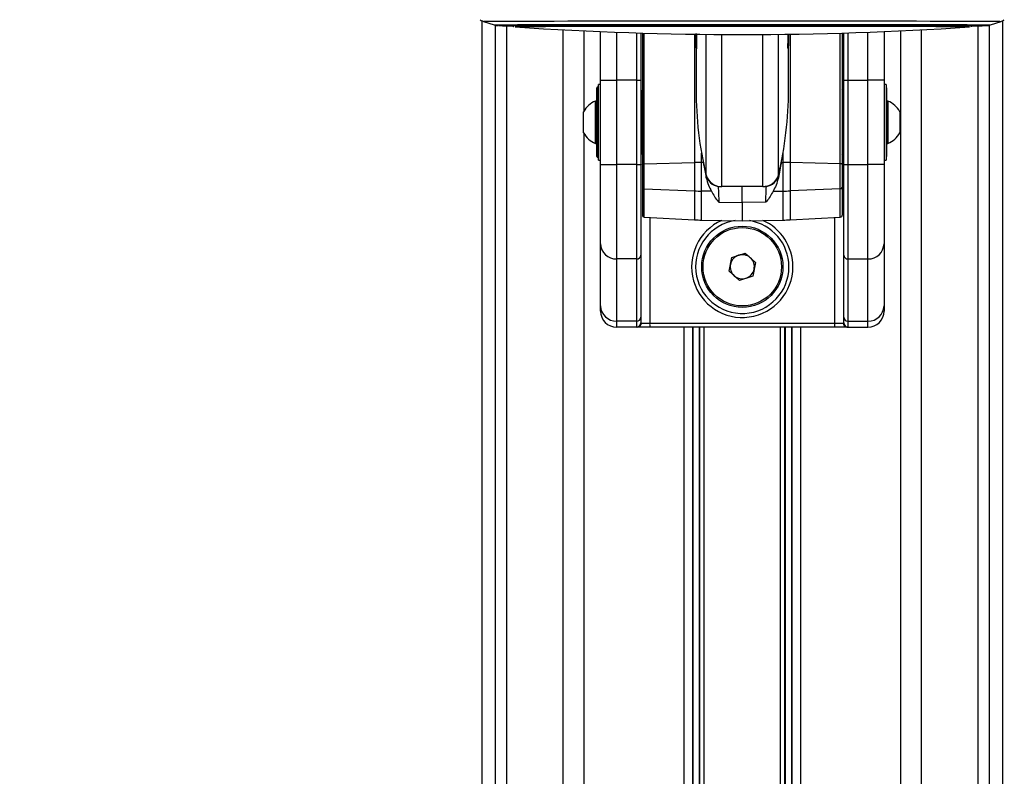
# Model space of a CAD drawing. Header units: millimetres. Extents: x 20 to 26059, y 28 to 17777.
# Tile 82 of 90: x 22200 to 22690, y 6349 to 6726. Entities that reach past the tile are written whole.
import ezdxf

# ---------------------------------------------------------------- set-up
doc = ezdxf.new("R2010")
doc.units = ezdxf.units.MM
doc.header["$LTSCALE"] = 2
doc.layers.add('COMPONENT_GEOMETRY', color=7, linetype='Continuous')
doc.styles.add('SLDTEXTSTYLE0', font='TXT', dxfattribs={"width": 0.75})
doc.dimstyles.new('SLDDIMSTYLE1', dxfattribs={"dimtxt": 150, "dimasz": 6.604, "dimexe": 0, "dimexo": 0.0625, "dimgap": 37.5, "dimtad": 0, "dimtih": 1, "dimtoh": 1, "dimdec": 1, "dimrnd": 1e-09, "dimzin": 12, "dimdsep": 46, "dimtxsty": 'SLDTEXTSTYLE0', "dimsah": 1, "dimcen": 0.09, "dimadec": 0, "dimazin": 3, "dimtfac": 1, "dimtdec": 1, "dimtofl": 0, "dimtmove": 0, "dimatfit": 3, "dimfxl": 1, "dimfrac": 2, "dimtolj": 1, "dimtzin": 12, "dimarcsym": 0})

# ---------------------------------------------------------------- blocks, each defined once
blk = doc.blocks.new('_D_4')
at = {"layer": 'COMPONENT_GEOMETRY', "color": 7}
for p, q in [((22338.3, 8261.33), (18165.1, 8261.33)), ((18171.45, 8261.33), (18171.45, 5517.84)), ((17871.35, 5487.37), (17825.65, 5487.37)), ((17825.65, 5487.37), (17825.65, 5249.24)), ((18471.56, 5487.37), (18517.26, 5487.37)), ((18517.26, 5487.37), (18517.26, 5249.24)), ((17825.65, 5249.24), (17871.35, 5249.24)), ((18517.26, 5249.24), (18471.56, 5249.24)), ((18171.45, 2281.33), (18171.45, 5024.82)), ((22361.96, 2281.33), (18165.1, 2281.33))]:
    blk.add_line(p, q, dxfattribs=at)
for points in [[(18171.45, 8261.33), (18170.44, 8254.72), (18172.47, 8254.72)], [(18171.45, 2281.33), (18172.47, 2287.93), (18170.44, 2287.93)]]:
    blk.add_solid(points, dxfattribs=at)
at = {"layer": 'COMPONENT_GEOMETRY', "color": 7, "char_height": 150, "attachment_point": 1, "style": 'SLDTEXTSTYLE0'}
for s, insert in [('9\'9.72"', (17871.35, 5442.6)), ('2990mm', (17762.29, 5218.18))]:
    blk.add_mtext(s, dxfattribs=dict(at, insert=insert))

msp = doc.modelspace()

# ---------------------------------------------------------------- linework, layer by layer
at = {"color": 7, "linetype": 'Continuous', "lineweight": 25}
for p, q in [((22429.93, 6725.12), (22429.93, 2354.33)), ((22430.8, 6724.76), (22436.13, 6723.03)), ((22682.87, 6723.03), (22688.19, 6724.76)), ((22689.06, 2354.33), (22689.06, 6725.11)), ((22446.49, 6722.01), (22446.53, 6722.01)), ((22489, 6695.58), (22489, 6719.7)), ((22509, 6718.99), (22509, 6695.58)), ((22509.8, 6718.97), (22509.8, 6653.56)), ((22609.2, 6718.97), (22609.2, 6653.56)), ((22610, 6695.58), (22610, 6718.99)), ((22630, 6719.7), (22630, 6695.58)), ((22536.5, 6717.44), (22536.5, 6690.84)), ((22582.5, 6690.84), (22582.5, 6717.44)), ((22489, 6653.64), (22489, 6695.58)), ((22489, 6695.58), (22497, 6695.58)), ((22507, 6695.58), (22497, 6695.58)), ((22497, 6695.58), (22497, 6653.64)), ((22507, 6695.58), (22509, 6695.58)), ((22507, 6653.64), (22507, 6695.58)), ((22509, 6695.58), (22509, 6653.64)), ((22610, 6653.64), (22610, 6695.58)), ((22610, 6695.58), (22612, 6695.58)), ((22612, 6695.58), (22622, 6695.58)), ((22612, 6695.58), (22612, 6653.64)), ((22630, 6695.58), (22622, 6695.58)), ((22622, 6653.64), (22622, 6695.58)), ((22630, 6695.58), (22630, 6653.64)), ((22487.2, 6676.48), (22487.2, 6691.71)), ((22488, 6692.11), (22487.6, 6692.11)), ((22489, 6693.41), (22488, 6693.41)), ((22488, 6655.81), (22488, 6693.41)), ((22509.6, 6690.14), (22509.6, 6659.08)), ((22609.4, 6690.14), (22609.4, 6659.08)), ((22631, 6693.41), (22630, 6693.41)), ((22631, 6693.41), (22631, 6655.81)), ((22631.2, 6691.71), (22631.2, 6657.51)), ((22487.2, 6685.11), (22486.44, 6685.11)), ((22486.44, 6676.75), (22486.44, 6685.11)), ((22509.6, 6684.61), (22509, 6684.61)), ((22509.6, 6684.61), (22509, 6684.61)), ((22610, 6684.61), (22609.4, 6684.61)), ((22610, 6684.61), (22609.4, 6684.61)), ((22631.76, 6685.11), (22631.2, 6685.11)), ((22631.96, 6685.11), (22631.2, 6685.11)), ((22631.76, 6685.11), (22631.76, 6664.11)), ((22631.96, 6685.11), (22631.96, 6664.11)), ((22480.6, 6675.68), (22480.6, 6679.86)), ((22637.8, 6679.86), (22637.8, 6669.36)), ((22480.6, 6669.36), (22480.6, 6675.68)), ((22486.44, 6664.11), (22486.44, 6676.75)), ((22487.2, 6657.51), (22487.2, 6676.48)), ((22486.44, 6664.11), (22487.2, 6664.11)), ((22509, 6664.61), (22509.6, 6664.61)), ((22509, 6664.61), (22509.6, 6664.61)), ((22609.4, 6664.61), (22610, 6664.61)), ((22609.4, 6664.61), (22610, 6664.61)), ((22631.2, 6664.11), (22631.76, 6664.11)), ((22631.2, 6664.11), (22631.96, 6664.11)), ((22487.6, 6657.11), (22488, 6657.11)), ((22488, 6655.81), (22489, 6655.81)), ((22630, 6655.81), (22631, 6655.81)), ((22489, 6614.17), (22489, 6653.64)), ((22489, 6653.64), (22497, 6653.64)), ((22497, 6653.64), (22497, 6606.65)), ((22507, 6653.64), (22497, 6653.64)), ((22507, 6606.65), (22507, 6653.64)), ((22507, 6653.64), (22509, 6653.64)), ((22509, 6653.64), (22509, 6608.53)), ((22509.8, 6653.56), (22509.8, 6642.19)), ((22510.74, 6654.01), (22535.75, 6654.6)), ((22510.74, 6641.46), (22510.74, 6654.01)), ((22535.75, 6654.6), (22535.75, 6640.5)), ((22540.07, 6654.66), (22539.24, 6654.65)), ((22539.24, 6640.41), (22539.24, 6654.65)), ((22578.92, 6654.66), (22579.75, 6654.65)), ((22579.75, 6640.41), (22579.75, 6654.65)), ((22583.24, 6654.6), (22583.24, 6640.5)), ((22608.25, 6654.01), (22583.24, 6654.6)), ((22608.25, 6641.46), (22608.25, 6654.01)), ((22609.2, 6653.56), (22609.2, 6642.19)), ((22610, 6608.53), (22610, 6653.64)), ((22610, 6653.64), (22612, 6653.64)), ((22612, 6653.64), (22622, 6653.64)), ((22612, 6653.64), (22612, 6606.65)), ((22622, 6606.65), (22622, 6653.64)), ((22630, 6653.64), (22622, 6653.64)), ((22630, 6653.64), (22630, 6614.17)), ((22541.54, 6647.05), (22541.5, 6648.15)), ((22577.45, 6647.05), (22577.49, 6648.15)), ((22509.8, 6642.19), (22509.8, 6628.42)), ((22510.74, 6641.46), (22535.75, 6640.5)), ((22544.19, 6640.34), (22539.24, 6640.41)), ((22547.51, 6642.73), (22548.07, 6642.73)), ((22569.67, 6642.64), (22549.32, 6642.64)), ((22559.5, 6634.73), (22559.5, 6642.64)), ((22571.49, 6642.73), (22570.92, 6642.73)), ((22574.8, 6640.34), (22579.75, 6640.41)), ((22608.25, 6641.46), (22583.24, 6640.5)), ((22609.2, 6642.19), (22609.2, 6628.42)), ((22547.83, 6634.9), (22559.5, 6634.73)), ((22571.16, 6634.9), (22559.5, 6634.73)), ((22559.5, 6634.73), (22559.5, 6625.63)), ((22510.74, 6627.42), (22535.75, 6626.11)), ((22539.24, 6625.99), (22559.5, 6625.63)), ((22559.5, 6625.63), (22579.75, 6625.99)), ((22583.24, 6626.11), (22608.25, 6627.42)), ((22489, 6583.3), (22489, 6614.17)), ((22630, 6614.17), (22630, 6583.3)), ((22507, 6606.65), (22497, 6606.65)), ((22497, 6606.65), (22497, 6575.78)), ((22507, 6575.78), (22507, 6606.65)), ((22509, 6608.53), (22509, 6577.66)), ((22552.92, 6600.58), (22554.32, 6607.37)), ((22554.32, 6607.37), (22560.89, 6609.55)), ((22560.89, 6609.55), (22566.07, 6604.95)), ((22610, 6577.66), (22610, 6608.53)), ((22612, 6606.65), (22622, 6606.65)), ((22612, 6606.65), (22612, 6575.78)), ((22622, 6575.78), (22622, 6606.65)), ((22566.07, 6604.95), (22564.68, 6598.17)), ((22558.1, 6595.98), (22552.92, 6600.58)), ((22564.68, 6598.17), (22558.1, 6595.98)), ((22489, 6580.77), (22489, 6583.3)), ((22630, 6583.3), (22630, 6580.77)), ((22509, 6577.66), (22509, 6574.82)), ((22610, 6574.82), (22610, 6577.66)), ((22507, 6575.78), (22497, 6575.78)), ((22497, 6575.78), (22497, 6572.77)), ((22507.43, 6572.77), (22497, 6572.77)), ((22507, 6572.82), (22507, 6575.78)), ((22513.66, 6572.77), (22507.43, 6572.77)), ((22509, 6574.82), (22509.29, 6574.77)), ((22509.29, 6574.77), (22513.44, 6574.77)), ((22513.44, 6574.77), (22605.55, 6574.77)), ((22605.33, 6572.77), (22513.66, 6572.77)), ((22534.86, 6067.23), (22534.86, 6572.77)), ((22538, 6572.77), (22538, 6338.91)), ((22581, 6338.91), (22581, 6572.77)), ((22584.14, 6572.77), (22584.14, 6067.22)), ((22611.56, 6572.77), (22605.33, 6572.77)), ((22605.55, 6574.77), (22609.7, 6574.77)), ((22609.7, 6574.77), (22610, 6574.82)), ((22611.56, 6572.77), (22622, 6572.77)), ((22612, 6575.78), (22622, 6575.78)), ((22612, 6575.78), (22612, 6572.82)), ((22622, 6572.77), (22622, 6575.78))]:
    msp.add_line(p, q, dxfattribs=at)
at = {"color": 8, "linetype": 'Continuous', "lineweight": 25}
for p, q in [((22429.94, 6725.12), (22429.94, 2354.33)), ((22689.05, 2354.33), (22689.05, 6725.11)), ((22436.74, 2354.33), (22436.74, 6722.87)), ((22442.21, 6722.58), (22442.21, 2354.33)), ((22446.49, 6722.02), (22446.49, 6722.01)), ((22470.46, 2354.33), (22470.46, 6720.58)), ((22480.66, 6720.07), (22480.66, 6679.97)), ((22497, 6719.39), (22497, 6695.58)), ((22507, 6695.58), (22507, 6719.05)), ((22510.74, 6654.01), (22510.74, 6718.94)), ((22608.25, 6654.01), (22608.25, 6718.94)), ((22612, 6719.05), (22612, 6695.58)), ((22622, 6695.58), (22622, 6719.39)), ((22638.33, 2354.33), (22638.33, 6720.07)), ((22648.53, 6720.58), (22648.53, 2354.33)), ((22672.51, 6722.01), (22672.51, 6722.02)), ((22676.78, 2354.33), (22676.78, 6722.58)), ((22682.25, 6722.87), (22682.25, 2354.33)), ((22535.75, 6718.4), (22535.75, 6654.6)), ((22541.5, 6648.3), (22541.5, 6718.33)), ((22549.32, 6642.64), (22549.32, 6718.27)), ((22569.67, 6642.64), (22569.67, 6718.27)), ((22577.5, 6648.3), (22577.5, 6718.33)), ((22583.24, 6718.4), (22583.24, 6654.6)), ((22487.6, 6692.11), (22487.6, 6676.52)), ((22487.6, 6676.52), (22487.6, 6657.11)), ((22480.66, 6669.24), (22480.66, 2354.33)), ((22539.24, 6654.65), (22539.24, 6659.24)), ((22579.75, 6654.65), (22579.75, 6659.24)), ((22510.74, 6627.42), (22510.74, 6641.46)), ((22535.75, 6640.5), (22535.75, 6626.11)), ((22539.24, 6625.99), (22539.24, 6640.41)), ((22579.75, 6625.99), (22579.75, 6640.41)), ((22583.24, 6640.5), (22583.24, 6626.11)), ((22608.25, 6627.42), (22608.25, 6641.46)), ((22513.44, 6627.28), (22513.44, 6574.77)), ((22605.55, 6574.77), (22605.55, 6627.28)), ((22530.57, 6063.05), (22530.57, 6572.77)), ((22535, 6341.64), (22535, 6572.77)), ((22538.45, 6069.9), (22538.45, 6572.77)), ((22540.44, 6572.77), (22540.44, 6071.2)), ((22578.55, 6071.2), (22578.55, 6572.77)), ((22580.55, 6572.77), (22580.55, 6069.91)), ((22583.99, 6572.77), (22583.99, 6341.64)), ((22588.43, 6572.77), (22588.43, 6063.05))]:
    msp.add_line(p, q, dxfattribs=at)
at = {"color": 8, "linetype": 'Continuous', "lineweight": 25, "flags": 128}
for points in [[(22430.8, 6724.76), (22430.82, 6724.77), (22431.35, 6724.79), (22432.57, 6724.8), (22434.49, 6724.82), (22437.1, 6724.84), (22440.37, 6724.86), (22444.29, 6724.87), (22448.84, 6724.89), (22454, 6724.91), (22459.73, 6724.92), (22466.01, 6724.94), (22472.79, 6724.95), (22480.05, 6724.96), (22487.75, 6724.97), (22495.83, 6724.98), (22504.27, 6724.99), (22513.01, 6725), (22521.99, 6725), (22531.19, 6725.01), (22540.54, 6725.01), (22549.99, 6725.01), (22559.5, 6725.01)], [(22559.5, 6725.01), (22569, 6725.01), (22578.45, 6725.01), (22587.8, 6725.01), (22597, 6725), (22605.99, 6725), (22614.72, 6724.99), (22623.16, 6724.98), (22631.24, 6724.97), (22638.94, 6724.96), (22646.2, 6724.95), (22652.99, 6724.94), (22659.26, 6724.92), (22665, 6724.91), (22670.15, 6724.89), (22674.7, 6724.87), (22678.62, 6724.86), (22681.9, 6724.84), (22684.5, 6724.82), (22686.42, 6724.8), (22687.65, 6724.79), (22688.17, 6724.77), (22688.19, 6724.76)], [(22436.13, 6723.03), (22436.32, 6723.05), (22437.2, 6723.06), (22438.79, 6723.08), (22441.06, 6723.1), (22444.01, 6723.12), (22447.63, 6723.13), (22451.88, 6723.15), (22456.75, 6723.17), (22462.21, 6723.18), (22468.23, 6723.19), (22474.77, 6723.21), (22481.79, 6723.22), (22489.26, 6723.23), (22497.14, 6723.24), (22505.37, 6723.25), (22513.91, 6723.26), (22522.71, 6723.26), (22531.72, 6723.27), (22540.89, 6723.27), (22550.17, 6723.27), (22559.5, 6723.27)], [(22438.69, 6722.63), (22438.68, 6722.63), (22438.62, 6722.64)], [(22559.5, 6723.27), (22568.83, 6723.27), (22578.1, 6723.27), (22587.27, 6723.27), (22596.29, 6723.26), (22605.09, 6723.26), (22613.63, 6723.25), (22621.86, 6723.24), (22629.73, 6723.23), (22637.2, 6723.22), (22644.22, 6723.21), (22650.76, 6723.19), (22656.78, 6723.18), (22662.24, 6723.17), (22667.11, 6723.15), (22671.36, 6723.13), (22674.98, 6723.12), (22677.93, 6723.1), (22680.2, 6723.08), (22681.79, 6723.06), (22682.67, 6723.05), (22682.87, 6723.03)], [(22680.38, 6722.64), (22680.31, 6722.63), (22680.28, 6722.63)]]:
    msp.add_lwpolyline(points, dxfattribs=at)
at = {"color": 7, "linetype": 'Continuous', "lineweight": 25, "flags": 128}
for points in [[(22438.62, 6722.64), (22438.68, 6722.65), (22439.39, 6722.67), (22440.81, 6722.69), (22442.92, 6722.7), (22445.71, 6722.72), (22449.17, 6722.74), (22453.28, 6722.75), (22458.02, 6722.77), (22463.35, 6722.78), (22469.24, 6722.8), (22475.66, 6722.81), (22482.57, 6722.82), (22489.94, 6722.83), (22497.71, 6722.84), (22505.85, 6722.85), (22514.3, 6722.86), (22523.02, 6722.87), (22531.95, 6722.87), (22541.04, 6722.87), (22550.24, 6722.88), (22559.5, 6722.88)], [(22444.5, 6722.64), (22444.5, 6722.64), (22444.85, 6722.66), (22445.91, 6722.68), (22447.67, 6722.69), (22450.12, 6722.71), (22453.25, 6722.73), (22457.03, 6722.74), (22461.44, 6722.76), (22466.46, 6722.77), (22472.05, 6722.79), (22478.18, 6722.8), (22484.81, 6722.81), (22491.9, 6722.82), (22499.41, 6722.83), (22507.29, 6722.84), (22515.49, 6722.85), (22523.96, 6722.85), (22532.65, 6722.86), (22541.51, 6722.86), (22550.47, 6722.86), (22559.5, 6722.87)], [(22672.51, 6722.02), (22672.2, 6722.03), (22671.18, 6722.05), (22669.45, 6722.07), (22667.03, 6722.08), (22663.93, 6722.1), (22660.17, 6722.12), (22655.77, 6722.13), (22650.76, 6722.15), (22645.18, 6722.16), (22639.05, 6722.17), (22632.43, 6722.18), (22625.34, 6722.2), (22617.83, 6722.2), (22609.96, 6722.21), (22601.76, 6722.22), (22593.3, 6722.23), (22584.63, 6722.23), (22575.79, 6722.23), (22566.86, 6722.24), (22557.87, 6722.24), (22548.9, 6722.24), (22539.99, 6722.23), (22531.21, 6722.23), (22522.61, 6722.22), (22514.24, 6722.22), (22506.15, 6722.21), (22498.41, 6722.2), (22491.05, 6722.19), (22484.12, 6722.18), (22477.67, 6722.17), (22471.73, 6722.15), (22466.35, 6722.14), (22461.56, 6722.13), (22457.39, 6722.11), (22453.87, 6722.09), (22451.01, 6722.08), (22448.84, 6722.06), (22447.36, 6722.04), (22446.6, 6722.03), (22446.49, 6722.02)], [(22559.5, 6722.88), (22568.75, 6722.88), (22577.95, 6722.87), (22587.04, 6722.87), (22595.97, 6722.87), (22604.69, 6722.86), (22613.14, 6722.85), (22621.28, 6722.84), (22629.05, 6722.83), (22636.42, 6722.82), (22643.33, 6722.81), (22649.75, 6722.8), (22655.65, 6722.78), (22660.98, 6722.77), (22665.71, 6722.75), (22669.82, 6722.74), (22673.28, 6722.72), (22676.07, 6722.7), (22678.18, 6722.69), (22679.6, 6722.67), (22680.31, 6722.65), (22680.38, 6722.64)], [(22559.5, 6722.87), (22568.52, 6722.86), (22577.49, 6722.86), (22586.34, 6722.86), (22595.03, 6722.85), (22603.5, 6722.85), (22611.71, 6722.84), (22619.58, 6722.83), (22627.09, 6722.82), (22634.18, 6722.81), (22640.81, 6722.8), (22646.94, 6722.79), (22652.53, 6722.77), (22657.55, 6722.76), (22661.96, 6722.74), (22665.74, 6722.73), (22668.87, 6722.71), (22671.32, 6722.69), (22673.08, 6722.68), (22674.14, 6722.66), (22674.5, 6722.64), (22674.5, 6722.64)], [(22672.46, 6722.01), (22672.51, 6722.01), (22672.51, 6722.01)], [(22509.8, 6653.56), (22509.81, 6653.64), (22509.87, 6653.72), (22509.95, 6653.8), (22510.07, 6653.87), (22510.21, 6653.92), (22510.38, 6653.96), (22510.56, 6653.99), (22510.74, 6654.01)], [(22609.2, 6653.56), (22609.18, 6653.64), (22609.13, 6653.72), (22609.04, 6653.8), (22608.92, 6653.87), (22608.78, 6653.92), (22608.61, 6653.96), (22608.44, 6653.99), (22608.25, 6654.01)]]:
    msp.add_lwpolyline(points, dxfattribs=at)
at = {"color": 7, "linetype": 'Continuous', "lineweight": 25}
for radius in [20.2, 19.5]:
    msp.add_circle((22559.5, 6602.77), radius, dxfattribs=at)
for centre, radius, start, end in [((22445.49, 7065.85), 343.28, 268.8652, 269.9247), ((22559.5, 8411.8), 1693.56, 266.17542, 273.82458), ((22673.49, 7073.02), 350.45, 270.093, 271.1099), ((22487.6, 6691.71), 0.4, 90, 180), ((22510.6, 6690.14), 1, 143.1301, 180), ((22720.38, 6690.89), 183.88, 180.0146, 193.3919), ((22398.61, 6690.89), 183.88, 346.6081, 359.9854), ((22608.4, 6690.14), 1, 0, 36.8699), ((22630.8, 6691.71), 0.4, 0, 60), ((22490.6, 6674.61), 11.29, 111.6102, 152.2991), ((22627.8, 6674.61), 11.29, 27.7009, 68.3898), ((22490.6, 6674.61), 11.29, 207.7009, 248.3898), ((22627.8, 6674.61), 11.29, 291.6102, 332.2991), ((22487.6, 6657.51), 0.4, 180, 270), ((22510.6, 6659.08), 1, 180, 216.8699), ((22608.4, 6659.08), 1, 323.1301, 360), ((22630.8, 6657.51), 0.4, 300, 360), ((22540.98, 6433.18), 221.47, 90.4507, 91.3532), ((22721.14, 6690.93), 184.67, 191.3269, 193.3927), ((22397.85, 6690.93), 184.67, 346.6073, 348.6731), ((22578.01, 6433.18), 221.47, 88.6468, 89.5493), ((22549.03, 6650.47), 7.84, 196.0974, 272.1607), ((22548.75, 6650.14), 7.52, 195.335, 260.4956), ((22569.97, 6650.47), 7.84, 267.8393, 343.9026), ((22570.25, 6650.14), 7.52, 279.5044, 344.665), ((22510.67, 6642.34), 0.882, 189.5716, 275.054), ((22540.98, 6776.68), 136.29, 267.8, 269.267), ((22578.01, 6776.68), 136.29, 270.733, 272.2), ((22608.33, 6642.34), 0.882, 264.946, 350.4284), ((22510.8, 6628.42), 1, 180, 267), ((22559.5, 6602.77), 25.2, 113.8717, 0), ((22540.99, 6725.97), 100, 267, 269), ((22559.5, 6602.77), 25.2, 0, 66.1283), ((22578.01, 6725.97), 100, 271, 273), ((22608.2, 6628.42), 1, 273, 360), ((22496.76, 6614.42), 7.77, 181.8362, 271.7254), ((22622.23, 6614.42), 7.77, 268.2746, 358.1638), ((22507.05, 6608.6), 1.94, 268.2746, 358.1638), ((22559.5, 6602.77), 6, 108.3852, 168.3852), ((22559.5, 6602.77), 6, 48.3852, 108.3852), ((22559.5, 6602.77), 6, 348.3852, 48.3852), ((22611.94, 6608.6), 1.94, 181.8362, 271.7254), ((22559.5, 6602.77), 6, 168.3852, 228.3852), ((22559.5, 6602.77), 6, 288.3852, 348.3852), ((22559.5, 6602.77), 6, 228.3852, 288.3852), ((22496.76, 6583.55), 7.77, 181.8362, 271.7254), ((22622.23, 6583.55), 7.77, 268.2746, 358.1638), ((22497, 6580.77), 8, 180, 270), ((22507.05, 6577.72), 1.94, 268.2746, 358.1638), ((22611.94, 6577.72), 1.94, 181.8362, 271.7254), ((22622, 6580.77), 8, 270, 0), ((22507, 6574.82), 2, 269.9685, 359.9684), ((22507.36, 6574.7), 1.93, 272.2546, 2.0898), ((22518.12, 6574.27), 4.71, 173.9788, 198.6567), ((22600.87, 6574.27), 4.71, 341.3433, 6.0212), ((22611.63, 6574.7), 1.93, 177.9102, 267.7454), ((22612, 6574.82), 2, 180.0316, 270.0315)]:
    msp.add_arc(centre, radius, start, end, dxfattribs=at)
at = {"color": 8, "linetype": 'Continuous', "lineweight": 25}
for start, end in [(98.7813, 0), (0, 81.2187)]:
    msp.add_arc((22559.5, 6602.77), 23.2, start, end, dxfattribs=at)
at = {"color": 7, "linetype": 'Continuous', "lineweight": 25}
for centre, major_axis, start_param, end_param in [((22101.18, 18224.48), (-458.25, 11846.47), 2.929769, 2.932935), ((23017.82, 18224.48), (458.25, 11846.47), 3.35025, 3.353417)]:
    msp.add_ellipse(centre, major_axis=major_axis, ratio=0.000674, start_param=start_param, end_param=end_param, dxfattribs=at)
for points, knots in [([(22429.08, 6725.56), (22429.09, 6725.55), (22429.44, 6725.29), (22430.08, 6725.01), (22430.69, 6724.81), (22430.92, 6724.74)], [0, 0, 0, 0, 0.0131466, 0.6292383, 1, 1, 1, 1]), ([(22687.92, 6724.69), (22688.26, 6724.79), (22688.92, 6724.98), (22689.52, 6725.37), (22689.81, 6725.55)], [0, 0, 0, 0, 0.525378, 1, 1, 1, 1]), ([(22436.36, 6722.96), (22436.61, 6722.89), (22437.06, 6722.78), (22437.53, 6722.71), (22437.86, 6722.67), (22438.12, 6722.65), (22438.22, 6722.64), (22438.28, 6722.64)], [0, 0, 0, 0, 0.18338, 0.317596, 0.456167, 0.67381, 1, 1, 1, 1]), ([(22444.88, 6723.03), (22444.98, 6722.87), (22445.17, 6722.6), (22445.52, 6722.32), (22445.79, 6722.18), (22445.89, 6722.15), (22445.9, 6722.14)], [0, 0, 0, 0, 0.371226, 0.687161, 0.950157, 1, 1, 1, 1]), ([(22536.64, 6718.68), (22536.67, 6717.38), (22536.73, 6715.41), (22536.77, 6713.43), (22536.78, 6712.26), (22536.77, 6711.48), (22536.73, 6711), (22536.63, 6711.49), (22536.53, 6713.77), (22536.48, 6716.41), (22536.5, 6718.27), (22536.51, 6718.69)], [0, 0, 0, 0, 0.154908, 0.233994, 0.313359, 0.39228, 0.471724, 0.630383, 0.790642, 0.952777, 1, 1, 1, 1]), ([(22673.11, 6722.15), (22673.15, 6722.17), (22673.3, 6722.22), (22673.65, 6722.45), (22673.96, 6722.73), (22674.06, 6722.95), (22674.07, 6722.98)], [0, 0, 0, 0, 0.111175, 0.477005, 0.921252, 1, 1, 1, 1]), ([(22680.65, 6722.64), (22680.67, 6722.64), (22680.75, 6722.64), (22680.94, 6722.65), (22681.32, 6722.69), (22681.9, 6722.77), (22682.33, 6722.89), (22682.54, 6722.94)], [0, 0, 0, 0, 0.157492, 0.481501, 0.72328, 0.864699, 1, 1, 1, 1]), ([(22582.49, 6718.44), (22582.49, 6718.1), (22582.51, 6716.33), (22582.46, 6713.78), (22582.36, 6711.49), (22582.27, 6711), (22582.23, 6711.48), (22582.21, 6712.25), (22582.23, 6713.43), (22582.26, 6715.34), (22582.32, 6717.22), (22582.35, 6718.44)], [0, 0, 0, 0, 0.039081, 0.203651, 0.367235, 0.529305, 0.609964, 0.690907, 0.771397, 0.852421, 1, 1, 1, 1]), ([(22540.07, 6654.66), (22540.33, 6653.36), (22540.82, 6650.91), (22541.31, 6648.29), (22541.54, 6647.05)], [0, 0, 0, 0, 0.528125, 1, 1, 1, 1]), ([(22578.92, 6654.66), (22578.66, 6653.36), (22578.17, 6650.91), (22577.68, 6648.29), (22577.45, 6647.05)], [0, 0, 0, 0, 0.528125, 1, 1, 1, 1]), ([(22541.54, 6647.05), (22541.91, 6645.76), (22542.64, 6643.19), (22543.67, 6641.3), (22544.19, 6640.34)], [0, 0, 0, 0, 0.498718, 1, 1, 1, 1]), ([(22577.45, 6647.05), (22577.09, 6645.76), (22576.36, 6643.19), (22575.32, 6641.3), (22574.8, 6640.34)], [0, 0, 0, 0, 0.498718, 1, 1, 1, 1]), ([(22544.19, 6640.34), (22545.14, 6638.55), (22546.18, 6636.59), (22547.7, 6635.03), (22547.83, 6634.9)], [0, 0, 0, 0, 0.915115, 1, 1, 1, 1]), ([(22574.8, 6640.34), (22573.85, 6638.55), (22572.81, 6636.59), (22571.29, 6635.03), (22571.16, 6634.9)], [0, 0, 0, 0, 0.915115, 1, 1, 1, 1]), ([(22507.43, 6572.77), (22507.31, 6572.77), (22507.05, 6572.77), (22507.02, 6572.81), (22507, 6572.82)], [0, 0, 0, 0, 0.491209, 1, 1, 1, 1]), ([(22612, 6572.82), (22611.98, 6572.81), (22611.94, 6572.77), (22611.69, 6572.77), (22611.56, 6572.77)], [0, 0, 0, 0, 0.491259, 1, 1, 1, 1])]:
    msp.add_open_spline(points, degree=3, knots=knots, dxfattribs=at)

# ---------------------------------------------------------------- dimensions: what is measured, and where the dimension line sits
at = {"layer": 'COMPONENT_GEOMETRY', "color": 7}
dim = msp.add_linear_dim(base=(18171.45, 2281.33), p1=(22340.84, 8261.33), p2=(22364.5, 2281.33), angle=90, dimstyle='SLDDIMSTYLE1', dxfattribs=at)
dim.commit()
dim.dimension.update_dxf_attribs({"geometry": '_D_4', "text_midpoint": (18171.45, 5271.33), "dimtype": 160})

doc.saveas('drawing.dxf')
